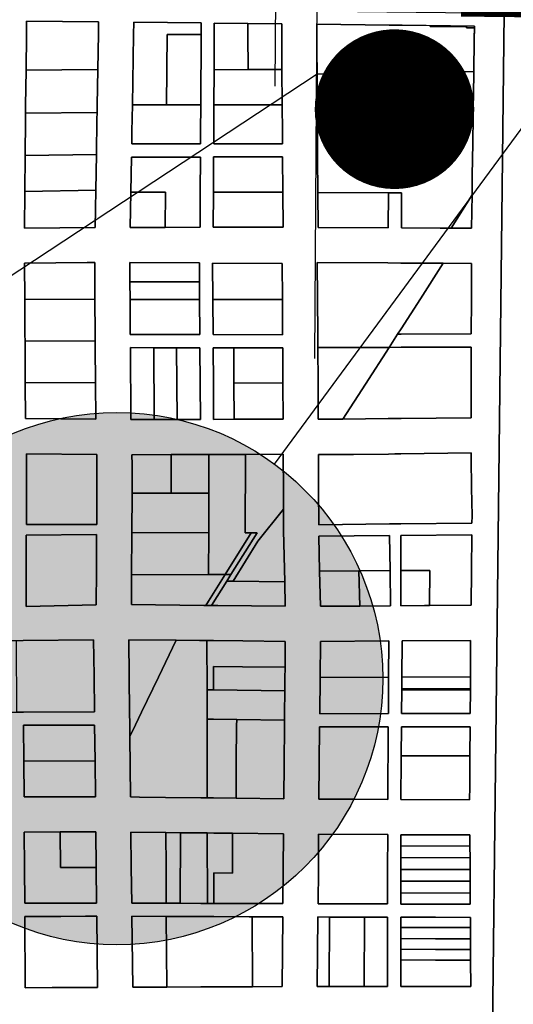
# Model space of a CAD drawing. Header units: feet. Extents: x 1267057 to 1687180, y 137439 to 673336.
# Tile 28 of 159: x 1277821 to 1278749, y 289587 to 291436. Entities that reach past the tile are written whole.
import ezdxf
from ezdxf.enums import TextEntityAlignment as Align

# ---------------------------------------------------------------- set-up
doc = ezdxf.new("R2010")
doc.units = ezdxf.units.FT
doc.header["$MEASUREMENT"] = 0
doc.linetypes.add('F', pattern=[0.15, 0.1, -0.05])
for name, color, linetype in [('CL-TICK-PI', 1, 'Continuous'), ('County_Land_Parcels_IDHS_', 247, 'Continuous'), ('Hatch-sign', 9, 'Continuous'), ('SHEET', 4, 'Continuous')]:
    doc.layers.add(name, color=color, linetype=linetype)
doc.styles.get("Standard").update_dxf_attribs({"font": 'font31.shx'})

# ---------------------------------------------------------------- blocks, each defined once
blk = doc.blocks.new('370')
at = {"color": 0, "linetype": 'ByBlock'}
for p, q in [((0, 0.10009), (0, -0.10009)), ((0, 0), (0.06296, 0))]:
    blk.add_line(p, q, dxfattribs=at)

msp = doc.modelspace()

# ---------------------------------------------------------------- hatches: boundary and pattern name
at = {"layer": 'Hatch-sign'}
h = msp.add_hatch(color=256, dxfattribs=at)
h.dxf.hatch_style = 1
edge = h.paths.add_edge_path()
edge.add_arc((1278003.9, 290198.6), 500, 0, 360)

# ---------------------------------------------------------------- linework, layer by layer
at = {"layer": 'CL-TICK-PI', "linetype": 'F', "const_width": 150, "flags": 128}
msp.add_lwpolyline([(1278726.1, 291441.2), (1278739.4, 292634.1), (1278808, 296859.6), (1278599.9, 297874.7), (1278337.8, 299104.9), (1278376.5, 299576.7), (1278522.3, 300169.8), (1278570.7, 300614), (1278639.8, 301882.3), (1278871.1, 311352.3), (1279266, 312724.1), (1280579.5, 317679.4), (1282289.2, 323400.3), (1282390.3, 323708.6), (1282544, 324029.8), (1282724.7, 324283), (1283315.7, 324565), (1283545, 324920.4), (1283559.6, 325732.5), (1283573.5, 327065.1), (1283548.9, 327583.1), (1283633.3, 328034.2), (1283710, 328291.3), (1286625, 328349.9), (1290460.4, 328287.8), (1294648.1, 328199.9), (1301631.8, 328078.3), (1305762.9, 328102.2), (1312041.6, 328020.3), (1318209.9, 327795.5), (1324061.8, 327717.1), (1326180, 327672.3), (1326669.4, 327726.5), (1326991.3, 327860.3), (1327316.5, 328079.1), (1327717.5, 328368.2), (1328057.1, 328647.3), (1328548, 328738.1), (1328766.9, 328729.7), (1328918.3, 328736.6), (1333724, 328617.2), (1333478.9, 321499.4), (1333267, 311918.4), (1333096.1, 304581.3), (1332834.1, 295132.5), (1332705.1, 292166.6), (1332521.8, 285002.6), (1332461.3, 283691), (1332481.5, 282510.6), (1332542, 282167.5), (1333162.5, 281444), (1333604.7, 281069), (1334711.8, 280780.7), (1334642.5, 280489.3), (1334608, 280251.9), (1334600.6, 280140.9)], dxfattribs=at)
at = {"layer": 'County_Land_Parcels_IDHS_'}
for points in [[(1273438.4, 288867.5), (1273440.1, 291507.4), (1274783.2, 291492.5), (1274859, 291491.7), (1274998.9, 291490.1), (1275840.7, 291480.8), (1276016.2, 291478.8), (1276085.6, 291478.1), (1276086.3, 291478.1), (1276086.3, 291478.1), (1276119.2, 291477.7), (1276490.4, 291473.6), (1277137.5, 291466.4), (1277153, 291466.2), (1277258, 291465.1), (1277390, 291463.6), (1277409.1, 291463.4), (1278732.4, 291448.7), (1278671.8, 286212.5)], [(1278671.8, 286212.5), (1278732.4, 291448.7), (1281389.8, 291438.7)]]:
    msp.add_lwpolyline(points, dxfattribs=at)
for points in [[(1277832.4, 291274.8), (1277832.2, 291260.7), (1277832.1, 291248.3), (1277831.4, 291180.9), (1277830.8, 291113.6), (1277830.1, 291044.5), (1277963.2, 291046), (1277964.3, 291115.9), (1277965.4, 291182.7), (1277966.5, 291249.5), (1277966.7, 291261.8), (1277966.9, 291275.8), (1277968, 291342.6), (1277969.1, 291409.4), (1277969.5, 291432.2), (1277834, 291433.7), (1277833.7, 291408.1), (1277833.1, 291341.6), (1277832.4, 291274.8)], [(1277968, 291342.6), (1277900.5, 291342.1), (1277833.1, 291341.6), (1277833.7, 291408.1), (1277834, 291433.7), (1277969.5, 291432.2), (1277969.1, 291409.4), (1277968, 291342.6)], [(1278032.1, 291226.4), (1278031.8, 291202.8), (1278161.2, 291203), (1278161.3, 291225.8), (1278161.5, 291276.2), (1278162.1, 291408.2), (1278162.2, 291430), (1278035.5, 291431.4), (1278035.1, 291408), (1278033, 291276), (1278032.1, 291226.4)], [(1278162.1, 291408.2), (1278098.6, 291408.1), (1278097.2, 291276.1), (1278033, 291276), (1278035.1, 291408), (1278035.5, 291431.4), (1278162.2, 291430), (1278162.1, 291408.2)], [(1278186, 291225.7), (1278185.9, 291203), (1278315.3, 291203.3), (1278315.1, 291225.1), (1278314.8, 291276.5), (1278314.3, 291342.5), (1278313.9, 291408.5), (1278313.8, 291428.4), (1278250.4, 291429.1), (1278187, 291429.8), (1278186.9, 291408.3), (1278186.6, 291342.3), (1278186.3, 291276.3), (1278186, 291225.7)], [(1278250.5, 291342.4), (1278186.6, 291342.3), (1278186.9, 291408.3), (1278187, 291429.8), (1278250.4, 291429.1), (1278250.4, 291408.4), (1278250.5, 291342.4)], [(1278314.3, 291342.5), (1278250.5, 291342.4), (1278250.4, 291408.4), (1278250.4, 291429.1), (1278313.8, 291428.4), (1278313.9, 291408.5), (1278314.3, 291342.5)], [(1278676.1, 291421), (1278675.8, 291399.2), (1278674.9, 291338.2), (1278540, 291338.8), (1278527.6, 291338.9), (1278527.6, 291333.9), (1278515.2, 291334), (1278380.4, 291334.6), (1278380.1, 291377.6), (1278379.9, 291400.6), (1278379.8, 291427.6), (1278515.6, 291426.1), (1278528, 291426), (1278540.3, 291425.8), (1278593.2, 291425.3), (1278593.2, 291423.6), (1278661.1, 291423.1), (1278661.1, 291421.1), (1278676.1, 291421)], [(1278381.3, 291202.6), (1278381.4, 291190.3), (1278381.4, 291177.9), (1278381.9, 291111.9), (1278382.3, 291045.9), (1278514.2, 291045.2), (1278514.4, 291111.2), (1278526.8, 291111.2), (1278539.2, 291111.1), (1278538.9, 291045.1), (1278611.9, 291044.7), (1278632.5, 291044.6), (1278670.8, 291044.4), (1278671.7, 291107.2), (1278672.1, 291140.9), (1278672.6, 291176.4), (1278673, 291201.2), (1278673.8, 291257.2), (1278673.9, 291267.2), (1278674.9, 291333.2), (1278674.9, 291338.2), (1278675.8, 291399.2), (1278676.2, 291424.3), (1278540.3, 291425.8), (1278528, 291426), (1278515.6, 291426.1), (1278379.8, 291427.6), (1278379.9, 291400.6), (1278380.1, 291377.6), (1278380.4, 291334.6), (1278380.8, 291268.6), (1278381.3, 291202.6)], [(1278161.5, 291276.2), (1278097.2, 291276.1), (1278098.6, 291408.1), (1278162.1, 291408.2), (1278161.5, 291276.2)], [(1278676.1, 291421), (1278661.1, 291421.1), (1278661.1, 291423.1), (1278593.2, 291423.6), (1278593.2, 291425.3), (1278676.2, 291424.3), (1278676.1, 291421)], [(1277966.7, 291261.8), (1277832.2, 291260.7), (1277832.4, 291274.8), (1277833.1, 291341.6), (1277900.5, 291342.1), (1277968, 291342.6), (1277966.9, 291275.8), (1277966.7, 291261.8)], [(1278314.8, 291276.5), (1278250.5, 291276.4), (1278186.3, 291276.3), (1278186.6, 291342.3), (1278250.5, 291342.4), (1278314.3, 291342.5), (1278314.8, 291276.5)], [(1278671.7, 291107.2), (1278632.5, 291044.6), (1278611.9, 291044.7), (1278538.9, 291045.1), (1278539.2, 291111.1), (1278526.8, 291111.2), (1278514.4, 291111.2), (1278381.9, 291111.9), (1278381.4, 291177.9), (1278381.4, 291190.3), (1278381.3, 291202.6), (1278380.8, 291268.6), (1278380.4, 291334.6), (1278515.2, 291334), (1278527.6, 291333.9), (1278527.6, 291338.9), (1278540, 291338.8), (1278674.9, 291338.2), (1278674.9, 291333.2), (1278673.9, 291267.2), (1278673.8, 291257.2), (1278673, 291201.2), (1278672.6, 291176.4), (1278672.1, 291140.9), (1278671.7, 291107.2)], [(1277965.4, 291182.7), (1277831.4, 291180.9), (1277832.1, 291248.3), (1277832.2, 291260.7), (1277966.7, 291261.8), (1277966.5, 291249.5), (1277965.4, 291182.7)], [(1278033, 291276), (1278097.2, 291276.1), (1278161.5, 291276.2), (1278161.3, 291225.8), (1278161.2, 291203), (1278031.8, 291202.8), (1278032.1, 291226.4), (1278033, 291276)], [(1278186.3, 291276.3), (1278250.5, 291276.4), (1278314.8, 291276.5), (1278315.1, 291225.1), (1278315.3, 291203.3), (1278185.9, 291203), (1278186, 291225.7), (1278186.3, 291276.3)], [(1277964.3, 291115.9), (1277830.8, 291113.6), (1277831.4, 291180.9), (1277965.4, 291182.7), (1277964.3, 291115.9)], [(1278160.7, 291112.2), (1278161, 291178.2), (1278031.4, 291178), (1278030.3, 291112), (1278029.2, 291046), (1278094.8, 291046.1), (1278160.4, 291046.3), (1278160.7, 291112.2)], [(1278094.8, 291046.1), (1278095.5, 291112.1), (1278030.3, 291112), (1278031.4, 291178), (1278161, 291178.2), (1278160.7, 291112.2), (1278160.4, 291046.3), (1278094.8, 291046.1)], [(1278315.9, 291112.5), (1278315.4, 291178.5), (1278185.8, 291178.3), (1278185.5, 291112.3), (1278185.1, 291046.3), (1278316.3, 291046.5), (1278315.9, 291112.5)], [(1278315.9, 291112.5), (1278185.5, 291112.3), (1278185.8, 291178.3), (1278315.4, 291178.5), (1278315.9, 291112.5)], [(1277830.8, 291113.6), (1277964.3, 291115.9), (1277963.2, 291046), (1277830.1, 291044.5), (1277830.8, 291113.6)], [(1278094.8, 291046.1), (1278029.2, 291046), (1278030.3, 291112), (1278095.5, 291112.1), (1278094.8, 291046.1)], [(1278185.5, 291112.3), (1278315.9, 291112.5), (1278316.3, 291046.5), (1278185.1, 291046.3), (1278185.5, 291112.3)], [(1278381.9, 291111.9), (1278514.4, 291111.2), (1278514.2, 291045.2), (1278382.3, 291045.9), (1278381.9, 291111.9)], [(1278632.5, 291044.6), (1278671.7, 291107.2), (1278670.8, 291044.4), (1278632.5, 291044.6)], [(1277962.7, 290911.2), (1277830.7, 290910.8), (1277830.2, 290978.7), (1277948.2, 290980), (1277962.2, 290980), (1277962.7, 290911.2)], [(1277963.3, 290820.5), (1277963.2, 290832.9), (1277963.1, 290845.2), (1277962.7, 290911.2), (1277962.2, 290980), (1277948.2, 290980), (1277830.2, 290978.7), (1277830.7, 290910.8), (1277831.1, 290844.8), (1277831.2, 290832.4), (1277831.3, 290820.1), (1277831.7, 290754.1), (1277832.2, 290687), (1277964.2, 290685.7), (1277963.7, 290754.5), (1277963.3, 290820.5)], [(1278159.3, 290943.7), (1278028.4, 290943.9), (1278028.2, 290980), (1278159.1, 290979.3), (1278159.3, 290943.7)], [(1278028.7, 290910.9), (1278029.1, 290844.9), (1278160, 290844.7), (1278159.5, 290910.7), (1278159.3, 290943.7), (1278159.1, 290979.3), (1278028.2, 290980), (1278028.4, 290943.9), (1278028.7, 290910.9)], [(1278315.1, 290910.4), (1278184.3, 290910.7), (1278183.8, 290979.1), (1278314.7, 290978.4), (1278315.1, 290910.4)], [(1278184.3, 290910.7), (1278184.7, 290844.7), (1278315.5, 290844.5), (1278315.1, 290910.4), (1278314.7, 290978.4), (1278183.8, 290979.1), (1278184.3, 290910.7)], [(1278531.7, 290845.5), (1278515.7, 290820.7), (1278480.8, 290820.6), (1278381.7, 290820.4), (1278381.5, 290845.1), (1278381.1, 290912.9), (1278380.7, 290979.9), (1278513.3, 290979.2), (1278538, 290979.1), (1278583, 290978.9), (1278617.6, 290978.7), (1278574.5, 290911.9), (1278538.3, 290855.7), (1278531.7, 290845.5)], [(1278380.7, 290979.9), (1278381.1, 290912.9), (1278381.5, 290845.1), (1278381.7, 290820.4), (1278382.1, 290754.4), (1278382.5, 290685.6), (1278393.6, 290685.7), (1278428.9, 290686.1), (1278513.9, 290687), (1278538.6, 290687.2), (1278670, 290688.6), (1278670.1, 290754.8), (1278670.2, 290821.1), (1278538.3, 290820.8), (1278516.7, 290820.7), (1278515.7, 290820.7), (1278531.7, 290845.5), (1278538.3, 290845.5), (1278670.3, 290845.9), (1278670.4, 290911.4), (1278670.6, 290978.4), (1278617.6, 290978.7), (1278583, 290978.9), (1278538, 290979.1), (1278513.3, 290979.2), (1278380.7, 290979.9)], [(1278531.7, 290845.5), (1278538.3, 290855.7), (1278574.5, 290911.9), (1278617.6, 290978.7), (1278670.6, 290978.4), (1278670.4, 290911.4), (1278670.3, 290845.9), (1278538.3, 290845.5), (1278531.7, 290845.5)], [(1278159.5, 290910.7), (1278028.7, 290910.9), (1278028.4, 290943.9), (1278159.3, 290943.7), (1278159.5, 290910.7)], [(1277963.2, 290832.9), (1277831.2, 290832.4), (1277831.1, 290844.8), (1277830.7, 290910.8), (1277962.7, 290911.2), (1277963.1, 290845.2), (1277963.2, 290832.9)], [(1278028.7, 290910.9), (1278159.5, 290910.7), (1278160, 290844.7), (1278029.1, 290844.9), (1278028.7, 290910.9)], [(1278184.3, 290910.7), (1278315.1, 290910.4), (1278315.5, 290844.5), (1278184.7, 290844.7), (1278184.3, 290910.7)], [(1277963.7, 290754.5), (1277831.7, 290754.1), (1277831.3, 290820.1), (1277831.2, 290832.4), (1277963.2, 290832.9), (1277963.3, 290820.5), (1277963.7, 290754.5)], [(1278074.2, 290685.2), (1278030.2, 290685.1), (1278029.3, 290820.2), (1278073.3, 290820.1), (1278074.2, 290685.2)], [(1278161, 290685.4), (1278160.1, 290820), (1278116.1, 290820), (1278095.3, 290820.1), (1278073.3, 290820.1), (1278029.3, 290820.2), (1278030.2, 290685.1), (1278074.2, 290685.2), (1278096.2, 290685.2), (1278117, 290685.3), (1278161, 290685.4)], [(1278117, 290685.3), (1278096.2, 290685.2), (1278074.2, 290685.2), (1278073.3, 290820.1), (1278095.3, 290820.1), (1278116.1, 290820), (1278117, 290685.3)], [(1278117, 290685.3), (1278116.1, 290820), (1278160.1, 290820), (1278161, 290685.4), (1278117, 290685.3)], [(1278224.1, 290753.9), (1278224.5, 290685.6), (1278185.7, 290685.5), (1278185.3, 290753.9), (1278184.9, 290819.9), (1278223.7, 290819.9), (1278223.9, 290775.9), (1278224.1, 290753.9)], [(1278315.9, 290775.7), (1278315.7, 290819.7), (1278223.7, 290819.9), (1278184.9, 290819.9), (1278185.3, 290753.9), (1278185.7, 290685.5), (1278224.5, 290685.6), (1278316.5, 290685.8), (1278316.1, 290753.7), (1278315.9, 290775.7)], [(1278316.1, 290753.7), (1278224.1, 290753.9), (1278223.9, 290775.9), (1278223.7, 290819.9), (1278315.7, 290819.7), (1278315.9, 290775.7), (1278316.1, 290753.7)], [(1278428.9, 290686.1), (1278393.6, 290685.7), (1278382.5, 290685.6), (1278382.1, 290754.4), (1278381.7, 290820.4), (1278480.8, 290820.6), (1278515.7, 290820.7), (1278471.1, 290751.5), (1278428.9, 290686.1)], [(1278428.9, 290686.1), (1278471.1, 290751.5), (1278515.7, 290820.7), (1278516.7, 290820.7), (1278538.3, 290820.8), (1278670.2, 290821.1), (1278670.1, 290754.8), (1278670, 290688.6), (1278538.6, 290687.2), (1278513.9, 290687), (1278428.9, 290686.1)], [(1277831.7, 290754.1), (1277963.7, 290754.5), (1277964.2, 290685.7), (1277832.2, 290687), (1277831.7, 290754.1)], [(1278224.5, 290685.6), (1278224.1, 290753.9), (1278316.1, 290753.7), (1278316.5, 290685.8), (1278224.5, 290685.6)], [(1277966, 290487.7), (1277833.7, 290488.3), (1277833.9, 290554.9), (1277834.2, 290620.9), (1277966.2, 290619.7), (1277966.5, 290553.7), (1277966, 290487.7)], [(1277833.9, 290554.9), (1277833.7, 290488.3), (1277966, 290487.7), (1277966.5, 290553.7), (1277966.2, 290619.7), (1277834.2, 290620.9), (1277833.9, 290554.9)], [(1278317.1, 290548.8), (1278316.8, 290619.8), (1278245.8, 290619.6), (1278176.9, 290619.4), (1278105.7, 290619.2), (1278032.2, 290619.1), (1278032.8, 290600.4), (1278032.4, 290546.6), (1278031.9, 290472.6), (1278031.4, 290393.6), (1278031.1, 290337.5), (1278167.4, 290335.8), (1278171, 290335.8), (1278182, 290335.7), (1278193.7, 290335.6), (1278320.6, 290334.5), (1278319.6, 290380.3), (1278317.4, 290476.9), (1278317.2, 290516.9), (1278317.1, 290548.8)], [(1278105.9, 290546.8), (1278032.4, 290546.6), (1278032.8, 290600.4), (1278032.2, 290619.1), (1278105.7, 290619.2), (1278105.9, 290546.8)], [(1278176.7, 290546.9), (1278105.9, 290546.8), (1278105.7, 290619.2), (1278176.9, 290619.4), (1278176.7, 290546.9)], [(1278256.4, 290472.6), (1278207.3, 290394), (1278176.2, 290393.9), (1278176.5, 290472.9), (1278176.7, 290546.9), (1278176.9, 290619.4), (1278245.8, 290619.6), (1278245.4, 290472.6), (1278256.4, 290472.6)], [(1278317.2, 290516.9), (1278269.2, 290456.6), (1278222.4, 290381.6), (1278210.7, 290381.7), (1278218.4, 290394), (1278267.4, 290472.6), (1278256.4, 290472.6), (1278245.4, 290472.6), (1278245.8, 290619.6), (1278316.8, 290619.8), (1278317.1, 290548.8), (1278317.2, 290516.9)], [(1278516.5, 290489), (1278383.4, 290487.6), (1278383.1, 290553.6), (1278382.8, 290619.6), (1278448.8, 290619.4), (1278514.8, 290620.4), (1278526.4, 290620.5), (1278537.9, 290620.7), (1278669.8, 290622.5), (1278669.8, 290611.8), (1278670.8, 290556.6), (1278671.8, 290504.1), (1278671.6, 290490.6), (1278537.8, 290489.2), (1278527.2, 290489.1), (1278516.5, 290489)], [(1278669.8, 290622.5), (1278537.9, 290620.7), (1278526.4, 290620.5), (1278514.8, 290620.4), (1278448.8, 290619.4), (1278382.8, 290619.6), (1278383.1, 290553.6), (1278383.4, 290487.6), (1278516.5, 290489), (1278527.2, 290489.1), (1278537.8, 290489.2), (1278671.6, 290490.6), (1278671.8, 290504.1), (1278670.8, 290556.6), (1278669.8, 290611.8), (1278669.8, 290622.5)], [(1278176.5, 290472.9), (1278031.9, 290472.6), (1278032.4, 290546.6), (1278105.9, 290546.8), (1278176.7, 290546.9), (1278176.5, 290472.9)], [(1278319.6, 290380.3), (1278222.4, 290381.6), (1278269.2, 290456.6), (1278317.2, 290516.9), (1278317.4, 290476.9), (1278319.6, 290380.3)], [(1277965.1, 290337.2), (1277833.1, 290334.2), (1277833.4, 290402), (1277833.6, 290468), (1277965.9, 290469.2), (1277965.5, 290403.2), (1277965.1, 290337.2)], [(1277965.5, 290403.2), (1277965.9, 290469.2), (1277833.6, 290468), (1277833.4, 290402), (1277833.1, 290334.2), (1277965.1, 290337.2), (1277965.5, 290403.2)], [(1278176.2, 290393.9), (1278031.4, 290393.6), (1278031.9, 290472.6), (1278176.5, 290472.9), (1278176.2, 290393.9)], [(1278218.4, 290394), (1278207.3, 290394), (1278256.4, 290472.6), (1278267.4, 290472.6), (1278218.4, 290394)], [(1278517.7, 290401.3), (1278459.1, 290400.9), (1278385.1, 290400.4), (1278383.7, 290466.4), (1278516.8, 290467.3), (1278517.7, 290401.3)], [(1278517.7, 290401.3), (1278516.8, 290467.3), (1278383.7, 290466.4), (1278385.1, 290400.4), (1278386.6, 290334.4), (1278460.6, 290334.9), (1278518.6, 290335.3), (1278517.7, 290401.3)], [(1278591.8, 290335.8), (1278592.6, 290401.9), (1278537.8, 290401.5), (1278537.8, 290467.5), (1278671.4, 290468.4), (1278670.6, 290402.4), (1278669.8, 290336.4), (1278591.8, 290335.8)], [(1278537.8, 290467.5), (1278537.8, 290401.5), (1278537.8, 290335.5), (1278582.1, 290335.8), (1278591.8, 290335.8), (1278669.8, 290336.4), (1278670.6, 290402.4), (1278671.4, 290468.4), (1278537.8, 290467.5)], [(1278171, 290335.8), (1278167.4, 290335.8), (1278031.1, 290337.5), (1278031.4, 290393.6), (1278176.2, 290393.9), (1278207.3, 290394), (1278176.1, 290343.9), (1278171, 290335.8)], [(1278210.7, 290381.7), (1278182, 290335.7), (1278171, 290335.8), (1278176.1, 290343.9), (1278207.3, 290394), (1278218.4, 290394), (1278210.7, 290381.7)], [(1278460.6, 290334.9), (1278386.6, 290334.4), (1278385.1, 290400.4), (1278459.1, 290400.9), (1278460.6, 290334.9)], [(1278460.6, 290334.9), (1278459.1, 290400.9), (1278517.7, 290401.3), (1278518.6, 290335.3), (1278460.6, 290334.9)], [(1278591.8, 290335.8), (1278582.1, 290335.8), (1278537.8, 290335.5), (1278537.8, 290401.5), (1278592.6, 290401.9), (1278591.8, 290335.8)], [(1278182, 290335.7), (1278210.7, 290381.7), (1278222.4, 290381.6), (1278319.6, 290380.3), (1278320.6, 290334.5), (1278193.7, 290335.6), (1278182, 290335.7)], [(1277960.2, 290271.1), (1277827.7, 290269.9), (1277815.4, 290269.8), (1277803, 290269.6), (1277736.8, 290269.1), (1277670.5, 290268.5), (1277670.5, 290201.6), (1277670.4, 290134.7), (1277737, 290135.1), (1277803.7, 290135.4), (1277816.1, 290135.5), (1277828.5, 290135.5), (1277961.7, 290136.2), (1277960.9, 290203.6), (1277960.2, 290271.1)], [(1277816.1, 290135.5), (1277815.4, 290269.8), (1277827.7, 290269.9), (1277960.2, 290271.1), (1277960.9, 290203.6), (1277961.7, 290136.2), (1277828.5, 290135.5), (1277816.1, 290135.5)], [(1278028.2, 290089.6), (1278028, 290111.9), (1278027.7, 290135.9), (1278027, 290201.9), (1278026.2, 290271.6), (1278115.2, 290270.7), (1278081.9, 290201.3), (1278050.3, 290135.6), (1278038.9, 290111.8), (1278028.2, 290089.6)], [(1278320.1, 290219.8), (1278320.5, 290268.5), (1278240.5, 290269.4), (1278185.3, 290269.9), (1278173.3, 290270.1), (1278161.3, 290270.2), (1278159.3, 290270.2), (1278115.2, 290270.7), (1278026.2, 290271.6), (1278027, 290201.9), (1278027.7, 290135.9), (1278028, 290111.9), (1278028.2, 290089.6), (1278029.5, 289976.2), (1278046.6, 289976), (1278095.6, 289975.4), (1278161.7, 289974.7), (1278173.7, 289974.6), (1278185.7, 289974.5), (1278227.9, 289974), (1278317.9, 289973), (1278318.5, 290040.9), (1278319.1, 290108.8), (1278319.2, 290120.8), (1278319.3, 290132.8), (1278319.7, 290175.8), (1278319.9, 290198.8), (1278320.1, 290219.8)], [(1278173.5, 290177.3), (1278173.5, 290134.3), (1278173.5, 290122.3), (1278173.5, 290110.3), (1278173.7, 289974.6), (1278161.7, 289974.7), (1278095.6, 289975.4), (1278046.6, 289976), (1278029.5, 289976.2), (1278028.2, 290089.6), (1278038.9, 290111.8), (1278050.3, 290135.6), (1278081.9, 290201.3), (1278115.2, 290270.7), (1278159.3, 290270.2), (1278161.3, 290270.2), (1278173.3, 290270.1), (1278173.5, 290177.3)], [(1278320.1, 290219.8), (1278240.1, 290220.6), (1278185.4, 290221.2), (1278185.4, 290200.2), (1278185.5, 290177.2), (1278173.5, 290177.3), (1278173.3, 290270.1), (1278185.3, 290269.9), (1278240.5, 290269.4), (1278320.5, 290268.5), (1278320.1, 290219.8)], [(1278514.9, 290201.2), (1278515.4, 290269.3), (1278386.5, 290268.4), (1278385.9, 290200.5), (1278385.3, 290132.6), (1278514.4, 290132.8), (1278514.9, 290201.2)], [(1278514.9, 290201.2), (1278385.9, 290200.5), (1278386.5, 290268.4), (1278515.4, 290269.3), (1278514.9, 290201.2)], [(1278669, 290270.4), (1278540.1, 290269.5), (1278539.6, 290201.2), (1278539.5, 290179.2), (1278539.4, 290177.2), (1278539.1, 290132.8), (1278668.2, 290133), (1278668.5, 290177.7), (1278668.5, 290179.7), (1278668.6, 290201.7), (1278669, 290270.4)], [(1278668.6, 290201.7), (1278539.6, 290201.2), (1278540.1, 290269.5), (1278669, 290270.4), (1278668.6, 290201.7)], [(1278319.7, 290175.8), (1278185.5, 290177.2), (1278185.4, 290200.2), (1278185.4, 290221.2), (1278240.1, 290220.6), (1278320.1, 290219.8), (1278319.9, 290198.8), (1278319.7, 290175.8)], [(1278385.9, 290200.5), (1278514.9, 290201.2), (1278514.4, 290132.8), (1278385.3, 290132.6), (1278385.9, 290200.5)], [(1278668.5, 290179.7), (1278539.5, 290179.2), (1278539.6, 290201.2), (1278668.6, 290201.7), (1278668.5, 290179.7)], [(1278319.2, 290120.8), (1278229.2, 290121.7), (1278185.5, 290122.2), (1278173.5, 290122.3), (1278173.5, 290134.3), (1278173.5, 290177.3), (1278185.5, 290177.2), (1278319.7, 290175.8), (1278319.3, 290132.8), (1278319.2, 290120.8)], [(1278539.4, 290177.2), (1278668.5, 290177.7), (1278668.2, 290133), (1278539.1, 290132.8), (1278539.4, 290177.2)], [(1278668.5, 290177.7), (1278539.4, 290177.2), (1278539.5, 290179.2), (1278668.5, 290179.7), (1278668.5, 290177.7)], [(1278227.9, 289974), (1278185.7, 289974.5), (1278173.7, 289974.6), (1278173.5, 290110.3), (1278173.5, 290122.3), (1278185.5, 290122.2), (1278229.2, 290121.7), (1278229.1, 290109.7), (1278228.5, 290041.9), (1278227.9, 289974)], [(1278227.9, 289974), (1278228.5, 290041.9), (1278229.1, 290109.7), (1278229.2, 290121.7), (1278319.2, 290120.8), (1278319.1, 290108.8), (1278318.5, 290040.9), (1278317.9, 289973), (1278227.9, 289974)], [(1277962.8, 290044), (1277828.9, 290043.6), (1277828.6, 290110.8), (1277962, 290111.4), (1277962.8, 290044)], [(1277962.8, 290044), (1277962, 290111.4), (1277828.6, 290110.8), (1277828.9, 290043.6), (1277829.3, 289976.4), (1277963.5, 289976.5), (1277962.8, 290044)], [(1278448.5, 289971.8), (1278383.9, 289972.1), (1278385.1, 290107.9), (1278449.6, 290108), (1278514.2, 290108), (1278513.2, 289971.5), (1278448.5, 289971.8)], [(1278513.2, 289971.5), (1278514.2, 290108), (1278449.6, 290108), (1278385.1, 290107.9), (1278383.9, 289972.1), (1278448.5, 289971.8), (1278513.2, 289971.5)], [(1278538.9, 290108.1), (1278538.5, 290053.6), (1278538.4, 290039.7), (1278538.3, 290023.7), (1278538.1, 289996.2), (1278537.9, 289971.4), (1278667.2, 289970.8), (1278667.3, 289996), (1278667.5, 290023.5), (1278667.6, 290039.5), (1278667.7, 290053.7), (1278668, 290108.2), (1278538.9, 290108.1)], [(1278667.7, 290053.7), (1278538.5, 290053.6), (1278538.9, 290108.1), (1278668, 290108.2), (1278667.7, 290053.7)], [(1277828.9, 290043.6), (1277962.8, 290044), (1277963.5, 289976.5), (1277829.3, 289976.4), (1277828.9, 290043.6)], [(1278538.5, 290053.6), (1278667.7, 290053.7), (1278667.6, 290039.5), (1278667.5, 290023.5), (1278667.3, 289996), (1278667.2, 289970.8), (1278537.9, 289971.4), (1278538.1, 289996.2), (1278538.3, 290023.7), (1278538.4, 290039.7), (1278538.5, 290053.6)], [(1277965, 289843.7), (1277965.8, 289776.9), (1277830.6, 289776.6), (1277830.1, 289843.5), (1277829.7, 289910.4), (1277897, 289910.5), (1277897.6, 289843.6), (1277965, 289843.7)], [(1277965, 289843.7), (1277964.3, 289910.5), (1277897, 289910.5), (1277829.7, 289910.4), (1277830.1, 289843.5), (1277830.6, 289776.6), (1277965.8, 289776.9), (1277965, 289843.7)], [(1277965, 289843.7), (1277897.6, 289843.6), (1277897, 289910.5), (1277964.3, 289910.5), (1277965, 289843.7)], [(1278096.7, 289776.6), (1278031.8, 289776.8), (1278031, 289843.5), (1278030.3, 289910.2), (1278095.9, 289909.4), (1278096.3, 289843), (1278096.7, 289776.6)], [(1278316.8, 289841.5), (1278317.3, 289907), (1278221.2, 289908.1), (1278186.2, 289908.4), (1278173.8, 289908.6), (1278161.4, 289908.7), (1278095.9, 289909.4), (1278030.3, 289910.2), (1278031, 289843.5), (1278031.8, 289776.8), (1278096.7, 289776.6), (1278161.6, 289776.4), (1278174, 289776.4), (1278186.4, 289776.4), (1278316.2, 289776), (1278316.8, 289841.5)], [(1278122.8, 289776.6), (1278096.7, 289776.6), (1278096.3, 289843), (1278095.9, 289909.4), (1278123.3, 289909.1), (1278122.8, 289776.6)], [(1278122.8, 289776.6), (1278123.3, 289909.1), (1278161.4, 289908.7), (1278173.8, 289908.6), (1278174, 289776.4), (1278161.6, 289776.4), (1278122.8, 289776.6)], [(1278186.4, 289776.4), (1278174, 289776.4), (1278173.8, 289908.6), (1278186.2, 289908.4), (1278221.2, 289908.1), (1278221.3, 289842.2), (1278221.3, 289833.2), (1278186.3, 289833.5), (1278186.4, 289776.4)], [(1278186.4, 289776.4), (1278186.3, 289833.5), (1278221.3, 289833.2), (1278221.3, 289842.2), (1278221.2, 289908.1), (1278317.3, 289907), (1278316.8, 289841.5), (1278316.2, 289776), (1278186.4, 289776.4)], [(1278512.9, 289775.2), (1278382.2, 289775.5), (1278382.7, 289840.8), (1278383.3, 289906.1), (1278513.1, 289905.5), (1278513, 289840.4), (1278512.9, 289775.2)], [(1278513, 289840.4), (1278513.1, 289905.5), (1278383.3, 289906.1), (1278382.7, 289840.8), (1278382.2, 289775.5), (1278512.9, 289775.2), (1278513, 289840.4)], [(1278667.6, 289904.8), (1278537.8, 289905.4), (1278537.8, 289884.3), (1278537.8, 289862.3), (1278537.8, 289840.3), (1278537.7, 289818.3), (1278537.7, 289796.3), (1278537.7, 289775.1), (1278668.4, 289774.8), (1278668.3, 289795.8), (1278668.2, 289817.8), (1278668, 289839.8), (1278667.9, 289861.8), (1278667.7, 289883.8), (1278667.6, 289904.8)], [(1278667.7, 289883.8), (1278537.8, 289884.3), (1278537.8, 289905.4), (1278667.6, 289904.8), (1278667.7, 289883.8)], [(1278667.9, 289861.8), (1278537.8, 289862.3), (1278537.8, 289884.3), (1278667.7, 289883.8), (1278667.9, 289861.8)], [(1278668, 289839.8), (1278537.8, 289840.3), (1278537.8, 289862.3), (1278667.9, 289861.8), (1278668, 289839.8)], [(1278668.2, 289817.8), (1278537.7, 289818.3), (1278537.8, 289840.3), (1278668, 289839.8), (1278668.2, 289817.8)], [(1278668.3, 289795.8), (1278537.7, 289796.3), (1278537.7, 289818.3), (1278668.2, 289817.8), (1278668.3, 289795.8)], [(1278537.7, 289796.3), (1278668.3, 289795.8), (1278668.4, 289774.8), (1278537.7, 289775.1), (1278537.7, 289796.3)], [(1277882.3, 289618.2), (1277831.6, 289618), (1277830.7, 289751.8), (1277898.4, 289752), (1277945.1, 289752.1), (1277966.1, 289752.2), (1277967.6, 289618.6), (1277899.6, 289618.3), (1277882.3, 289618.2)], [(1277967.6, 289618.6), (1277966.1, 289752.2), (1277945.1, 289752.1), (1277898.4, 289752), (1277830.7, 289751.8), (1277831.6, 289618), (1277882.3, 289618.2), (1277899.6, 289618.3), (1277967.6, 289618.6)], [(1278097.7, 289619.1), (1278033.6, 289618.7), (1278032.1, 289752.1), (1278096.8, 289751.9), (1278097.7, 289619.1)], [(1278314.8, 289620.2), (1278316, 289751.2), (1278258.4, 289751.4), (1278252.4, 289751.4), (1278186.4, 289751.6), (1278161.6, 289751.7), (1278096.8, 289751.9), (1278032.1, 289752.1), (1278033.6, 289618.7), (1278097.7, 289619.1), (1278161.8, 289619.4), (1278186.6, 289619.5), (1278252.6, 289619.9), (1278258.6, 289619.9), (1278314.8, 289620.2)], [(1278258.6, 289619.9), (1278252.6, 289619.9), (1278186.6, 289619.5), (1278161.8, 289619.4), (1278097.7, 289619.1), (1278096.8, 289751.9), (1278161.6, 289751.7), (1278186.4, 289751.6), (1278252.4, 289751.4), (1278258.4, 289751.4), (1278258.6, 289619.9)], [(1278258.6, 289619.9), (1278258.4, 289751.4), (1278316, 289751.2), (1278314.8, 289620.2), (1278258.6, 289619.9)], [(1278402.8, 289620.2), (1278380.8, 289620.2), (1278381.9, 289750.8), (1278403.9, 289750.7), (1278402.8, 289620.2)], [(1278512.7, 289620.1), (1278512.9, 289750.4), (1278469.4, 289750.6), (1278447.4, 289750.6), (1278403.9, 289750.7), (1278381.9, 289750.8), (1278380.8, 289620.2), (1278402.8, 289620.2), (1278446.8, 289620.2), (1278468.8, 289620.1), (1278512.7, 289620.1)], [(1278468.8, 289620.1), (1278446.8, 289620.2), (1278402.8, 289620.2), (1278403.9, 289750.7), (1278447.4, 289750.6), (1278469.4, 289750.6), (1278468.8, 289620.1)], [(1278468.8, 289620.1), (1278469.4, 289750.6), (1278512.9, 289750.4), (1278512.7, 289620.1), (1278468.8, 289620.1)], [(1278537.6, 289750.4), (1278537.6, 289731.1), (1278537.6, 289710.1), (1278537.6, 289690.1), (1278537.5, 289670.1), (1278537.5, 289620.1), (1278603.5, 289620), (1278669.4, 289620), (1278669.1, 289670), (1278669, 289690), (1278668.8, 289710), (1278668.7, 289731), (1278668.6, 289750), (1278603.1, 289750.2), (1278537.6, 289750.4)], [(1278668.7, 289731), (1278603.2, 289731), (1278537.6, 289731.1), (1278537.6, 289750.4), (1278603.1, 289750.2), (1278668.6, 289750), (1278668.7, 289731)], [(1278668.8, 289710), (1278603.2, 289710), (1278537.6, 289710.1), (1278537.6, 289731.1), (1278603.2, 289731), (1278668.7, 289731), (1278668.8, 289710)], [(1278669, 289690), (1278603.3, 289690), (1278537.6, 289690.1), (1278537.6, 289710.1), (1278603.2, 289710), (1278668.8, 289710), (1278669, 289690)], [(1278669.1, 289670), (1278603.3, 289670), (1278537.5, 289670.1), (1278537.6, 289690.1), (1278603.3, 289690), (1278669, 289690), (1278669.1, 289670)], [(1278537.5, 289670.1), (1278603.3, 289670), (1278669.1, 289670), (1278669.4, 289620), (1278603.5, 289620), (1278537.5, 289620.1), (1278537.5, 289670.1)]]:
    msp.add_lwpolyline(points, close=True, dxfattribs=at)
at = {"layer": 'SHEET', "const_width": 150}
msp.add_lwpolyline([(1278592.3, 291303, 1), (1278459.5, 291233.2, 1)], format="xyb", close=True, dxfattribs=at)
at = {"layer": 'SHEET'}
for points in [[(1277120.3, 290504.7), (1278380.4, 291334.6)], [(1278300.4, 290601.2), (1278797.5, 291275.9)]]:
    msp.add_lwpolyline(points, dxfattribs=at)
msp.add_circle((1278003.9, 290198.6), 500, dxfattribs=at)

# ---------------------------------------------------------------- block references
at = {"layer": 'SHEET', "xscale": 4687.500000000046, "yscale": 4687.500000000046, "zscale": 4687.500000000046}
for p, rotation in [((1278304.4, 291780.5), 179.6606070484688), ((1278378.4, 291269), 359.6606070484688)]:
    msp.add_blockref('370', p, dxfattribs=dict(at, rotation=rotation))

# ---------------------------------------------------------------- texts
at = {"layer": 'SHEET'}
msp.add_text('1', height=562.5, dxfattribs=at).set_placement((1278003.9, 290198.6), align=Align.MIDDLE_CENTER)

doc.saveas('drawing.dxf')
